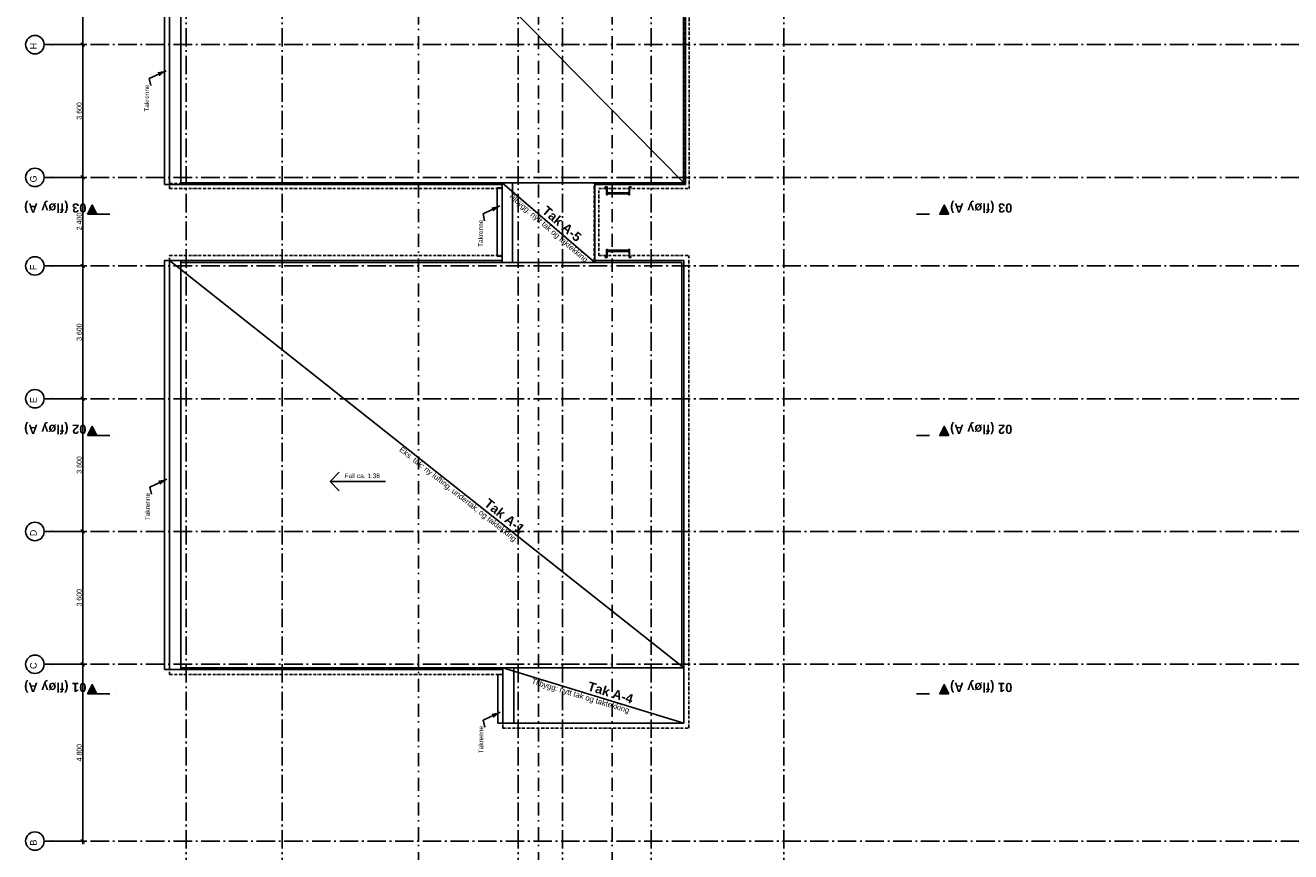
# Model space of a CAD drawing. Header units: millimetres. Extents: x -117798 to 93698, y -84437 to 74219.
# Tile 3 of 20: x -82030 to -47739, y -44099 to -21692. Entities that reach past the tile are written whole.
import ezdxf
from ezdxf.enums import TextEntityAlignment as Align

# ---------------------------------------------------------------- set-up
doc = ezdxf.new("R2010")
doc.units = ezdxf.units.MM
doc.header["$LTSCALE"] = 0.5
doc.header["$MEASUREMENT"] = 0
for name, pattern in [('Akselinje', [1500, 1000, -200, 100, -200]), ('Over snittplan', [260, 150, -50, 10, -50]), ('PLINE', [0]), ('Prikk & stiplet', [1340.555525, 705.555534, -352.777767, 0, -282.222223])]:
    doc.linetypes.add(name, pattern=pattern)
for name, color, linetype in [('261- Primærkonstruksjon (tak)', 7, 'Continuous'), ('261- Primærkonstruksjon (tak)(Nye konstruksjoner)', 7, 'Continuous'), ('262- Taktekking(Nye konstruksjoner)', 7, 'Continuous'), ('265- Gesimser_ takrenner og nedløp(Nye konstruksjoner)', 7, 'Continuous'), ('282- Utvendige trapper(Nye konstruksjoner)', 7, 'Continuous'), ('82-- Modullinjer', 7, 'Continuous'), ('82-- Modullinjer(Nye konstruksjoner)', 7, 'Continuous'), ('852- Snittmarkør', 7, 'Continuous')]:
    doc.layers.add(name, color=color, linetype=linetype)
doc.styles.add('GENERATED_STYLE_1', font='arial.ttf')
doc.styles.add('GENERATED_STYLE_2', font='arial.ttf')
doc.dimstyles.new('GENERATED_STYLE__1', dxfattribs={"dimtxt": 135.000002, "dimasz": 95, "dimexe": 0.18, "dimexo": 150, "dimgap": 0, "dimtad": 1, "dimdec": 0, "dimzin": 0, "dimdsep": 46, "dimtxsty": 'GENERATED_STYLE_2', "dimblk": 'ARROWHEAD_6', "dimblk1": 'ARROWHEAD_6', "dimblk2": 'ARROWHEAD_6', "dimcen": 0.09, "dimclrd": 256, "dimclre": 256, "dimclrt": 256, "dimadec": 1, "dimazin": 0, "dimtfac": 1, "dimtdec": 4, "dimtmove": 0, "dimatfit": 3, "dimfxl": 1, "dimtolj": 1, "dimtzin": 0, "dimarcsym": 0})
doc.dimstyles.new('GENERATED_STYLE__2', dxfattribs={"dimtxt": 0.18, "dimasz": 228, "dimexe": 0.18, "dimexo": 0.0625, "dimgap": 0, "dimtad": 0, "dimtih": 1, "dimtoh": 1, "dimdec": 4, "dimzin": 0, "dimdsep": 46, "dimcen": 0.09, "dimadec": 0, "dimazin": 0, "dimtfac": 1, "dimtdec": 4, "dimtmove": 0, "dimatfit": 3, "dimldrblk": 'ARROWHEAD_5', "dimfxl": 1, "dimtolj": 1, "dimtzin": 0, "dimarcsym": 0})

# ---------------------------------------------------------------- blocks, each defined once
blk = doc.blocks.new('Standard grid marker[8]', base_point=(20939, -35417))
at = {"layer": '82-- Modullinjer', "linetype": 'Akselinje'}
for p, q in [((-81321, -35417), (-81521, -35417)), ((20739, -35417), (-81321, -35417))]:
    blk.add_line(p, q, dxfattribs=at)
at = {"layer": '82-- Modullinjer', "linetype": 'PLINE'}
blk.add_circle((-81771, -35417), 250, dxfattribs=at)
at = {"layer": '82-- Modullinjer', "linetype": 'Akselinje'}
blk.add_point((-81321, -35417), dxfattribs=at)
blk.add_point((-81321, -35417), dxfattribs=at)
at = {"layer": '82-- Modullinjer', "style": 'GENERATED_STYLE_1'}
for tag, p in [('AC_MarkerText_1_1', (-81899, -35457)), ('AC_MarkerText_1_0', (21062, -35457))]:
    blk.add_attdef(tag, text='', height=175, rotation=90, dxfattribs=at).set_placement(p, align=Align.TOP_CENTER)
blk = doc.blocks.new('Standard grid marker[9]', base_point=(20939, -39017))
at = {"layer": '82-- Modullinjer', "linetype": 'Akselinje'}
for p, q in [((-81321, -39017), (-81521, -39017)), ((20739, -39017), (-81321, -39017))]:
    blk.add_line(p, q, dxfattribs=at)
at = {"layer": '82-- Modullinjer', "linetype": 'PLINE'}
blk.add_circle((-81771, -39017), 250, dxfattribs=at)
at = {"layer": '82-- Modullinjer', "linetype": 'Akselinje'}
blk.add_point((-81321, -39017), dxfattribs=at)
blk.add_point((-81321, -39017), dxfattribs=at)
at = {"layer": '82-- Modullinjer', "style": 'GENERATED_STYLE_1'}
for tag, p in [('AC_MarkerText_1_1', (-81899, -39057)), ('AC_MarkerText_1_0', (21062, -39057))]:
    blk.add_attdef(tag, text='', height=175, rotation=90, dxfattribs=at).set_placement(p, align=Align.TOP_CENTER)
blk = doc.blocks.new('Standard grid marker[10]', base_point=(-77673, 26434))
at = {"layer": '82-- Modullinjer', "linetype": 'Akselinje'}
blk.add_line((-77673, 26234), (-77673, -50374), dxfattribs=at)
at = {"layer": '82-- Modullinjer', "style": 'GENERATED_STYLE_1'}
for tag, p in [('AC_MarkerText_1_0', (-77801, 26644)), ('AC_MarkerText_1_1', (-77801, -50864))]:
    blk.add_attdef(tag, text='', height=175, rotation=90, dxfattribs=at).set_placement(p, align=Align.TOP_CENTER)
blk = doc.blocks.new('Standard grid marker[11]', base_point=(-61478, 26434))
at = {"layer": '82-- Modullinjer', "linetype": 'Akselinje'}
blk.add_line((-61478, 26234), (-61478, -50174), dxfattribs=at)
at = {"layer": '82-- Modullinjer', "style": 'GENERATED_STYLE_1'}
for tag, p in [('AC_MarkerText_1_0', (-61606, 26644)), ('AC_MarkerText_1_1', (-61606, -50664))]:
    blk.add_attdef(tag, text='', height=175, rotation=90, dxfattribs=at).set_placement(p, align=Align.TOP_CENTER)
blk = doc.blocks.new('Standard grid marker[19]', base_point=(20939, -22217))
at = {"layer": '82-- Modullinjer', "linetype": 'Akselinje'}
for p, q in [((-81321, -22217), (-81521, -22217)), ((20739, -22217), (-81321, -22217))]:
    blk.add_line(p, q, dxfattribs=at)
at = {"layer": '82-- Modullinjer', "linetype": 'PLINE'}
blk.add_circle((-81771, -22217), 250, dxfattribs=at)
at = {"layer": '82-- Modullinjer', "linetype": 'Akselinje'}
blk.add_point((-81321, -22217), dxfattribs=at)
blk.add_point((-81321, -22217), dxfattribs=at)
at = {"layer": '82-- Modullinjer', "style": 'GENERATED_STYLE_1'}
for tag, p in [('AC_MarkerText_1_1', (-81899, -22257)), ('AC_MarkerText_1_0', (21062, -22257))]:
    blk.add_attdef(tag, text='', height=175, rotation=90, dxfattribs=at).set_placement(p, align=Align.TOP_CENTER)
blk = doc.blocks.new('Standard grid marker[23]', base_point=(20939, -43812))
at = {"layer": '82-- Modullinjer', "linetype": 'Akselinje'}
for p, q in [((-81321, -43812), (-81521, -43812)), ((20739, -43812), (-81321, -43812))]:
    blk.add_line(p, q, dxfattribs=at)
at = {"layer": '82-- Modullinjer', "linetype": 'PLINE'}
blk.add_circle((-81771, -43812), 250, dxfattribs=at)
at = {"layer": '82-- Modullinjer', "linetype": 'Akselinje'}
blk.add_point((-81321, -43812), dxfattribs=at)
blk.add_point((-81321, -43812), dxfattribs=at)
at = {"layer": '82-- Modullinjer', "style": 'GENERATED_STYLE_1'}
for tag, p in [('AC_MarkerText_1_1', (-81899, -43852)), ('AC_MarkerText_1_0', (21062, -43852))]:
    blk.add_attdef(tag, text='', height=175, rotation=90, dxfattribs=at).set_placement(p, align=Align.TOP_CENTER)
blk = doc.blocks.new('Standard grid marker[27]', base_point=(20939, -31817))
at = {"layer": '82-- Modullinjer', "linetype": 'Akselinje'}
for p, q in [((-81321, -31817), (-81521, -31817)), ((20739, -31817), (-81321, -31817))]:
    blk.add_line(p, q, dxfattribs=at)
at = {"layer": '82-- Modullinjer', "linetype": 'PLINE'}
blk.add_circle((-81771, -31817), 250, dxfattribs=at)
at = {"layer": '82-- Modullinjer', "linetype": 'Akselinje'}
blk.add_point((-81321, -31817), dxfattribs=at)
blk.add_point((-81321, -31817), dxfattribs=at)
at = {"layer": '82-- Modullinjer', "style": 'GENERATED_STYLE_1'}
for tag, p in [('AC_MarkerText_1_1', (-81899, -31857)), ('AC_MarkerText_1_0', (21062, -31857))]:
    blk.add_attdef(tag, text='', height=175, rotation=90, dxfattribs=at).set_placement(p, align=Align.TOP_CENTER)
blk = doc.blocks.new('Standard grid marker[28]', base_point=(20939, -28217))
at = {"layer": '82-- Modullinjer', "linetype": 'Akselinje'}
for p, q in [((-81321, -28217), (-81521, -28217)), ((20739, -28217), (-81321, -28217))]:
    blk.add_line(p, q, dxfattribs=at)
at = {"layer": '82-- Modullinjer', "linetype": 'PLINE'}
blk.add_circle((-81771, -28217), 250, dxfattribs=at)
at = {"layer": '82-- Modullinjer', "linetype": 'Akselinje'}
blk.add_point((-81321, -28217), dxfattribs=at)
blk.add_point((-81321, -28217), dxfattribs=at)
at = {"layer": '82-- Modullinjer', "style": 'GENERATED_STYLE_1'}
for tag, p in [('AC_MarkerText_1_1', (-81899, -28257)), ('AC_MarkerText_1_0', (21062, -28257))]:
    blk.add_attdef(tag, text='', height=175, rotation=90, dxfattribs=at).set_placement(p, align=Align.TOP_CENTER)
blk = doc.blocks.new('Standard grid marker[29]', base_point=(20939, -25817))
at = {"layer": '82-- Modullinjer', "linetype": 'Akselinje'}
for p, q in [((-81321, -25817), (-81521, -25817)), ((20739, -25817), (-81321, -25817))]:
    blk.add_line(p, q, dxfattribs=at)
at = {"layer": '82-- Modullinjer', "linetype": 'PLINE'}
blk.add_circle((-81771, -25817), 250, dxfattribs=at)
at = {"layer": '82-- Modullinjer', "linetype": 'Akselinje'}
blk.add_point((-81321, -25817), dxfattribs=at)
blk.add_point((-81321, -25817), dxfattribs=at)
at = {"layer": '82-- Modullinjer', "style": 'GENERATED_STYLE_1'}
for tag, p in [('AC_MarkerText_1_1', (-81899, -25857)), ('AC_MarkerText_1_0', (21062, -25857))]:
    blk.add_attdef(tag, text='', height=175, rotation=90, dxfattribs=at).set_placement(p, align=Align.TOP_CENTER)
blk = doc.blocks.new('Standard grid marker[35]', base_point=(-75068, 26434))
at = {"layer": '82-- Modullinjer', "linetype": 'Akselinje'}
blk.add_line((-75068, 26234), (-75068, -50374), dxfattribs=at)
at = {"layer": '82-- Modullinjer', "style": 'GENERATED_STYLE_1'}
for tag, p in [('AC_MarkerText_1_0', (-75196, 26644)), ('AC_MarkerText_1_1', (-75196, -50864))]:
    blk.add_attdef(tag, text='', height=175, rotation=90, dxfattribs=at).set_placement(p, align=Align.TOP_CENTER)
blk = doc.blocks.new('Standard grid marker[36]', base_point=(-68673, 26434))
at = {"layer": '82-- Modullinjer', "linetype": 'Akselinje'}
blk.add_line((-68673, 26234), (-68673, -50374), dxfattribs=at)
at = {"layer": '82-- Modullinjer', "style": 'GENERATED_STYLE_1'}
for tag, p in [('AC_MarkerText_1_0', (-68801, 26644)), ('AC_MarkerText_1_1', (-68801, -50864))]:
    blk.add_attdef(tag, text='', height=175, rotation=90, dxfattribs=at).set_placement(p, align=Align.TOP_CENTER)
blk = doc.blocks.new('Standard grid marker[37]', base_point=(-67473, 26434))
at = {"layer": '82-- Modullinjer', "linetype": 'Akselinje'}
blk.add_line((-67473, 26234), (-67473, -50374), dxfattribs=at)
at = {"layer": '82-- Modullinjer', "style": 'GENERATED_STYLE_1'}
for tag, p in [('AC_MarkerText_1_0', (-67601, 26644)), ('AC_MarkerText_1_1', (-67601, -50864))]:
    blk.add_attdef(tag, text='', height=175, rotation=90, dxfattribs=at).set_placement(p, align=Align.TOP_CENTER)
blk = doc.blocks.new('Standard grid marker[38]', base_point=(-65073, 26434))
at = {"layer": '82-- Modullinjer', "linetype": 'Akselinje'}
blk.add_line((-65073, 26234), (-65073, -50374), dxfattribs=at)
at = {"layer": '82-- Modullinjer', "style": 'GENERATED_STYLE_1'}
for tag, p in [('AC_MarkerText_1_0', (-65201, 26644)), ('AC_MarkerText_1_1', (-65201, -50864))]:
    blk.add_attdef(tag, text='', height=175, rotation=90, dxfattribs=at).set_placement(p, align=Align.TOP_CENTER)
blk = doc.blocks.new('Stige veggmontert[41]', base_point=(-65966, -26070))
at = {"layer": '282- Utvendige trapper(Nye konstruksjoner)', "linetype": 'PLINE', "flags": 128}
for points in [[(-66317, -26070), (-66317, -26083), (-66279, -26083), (-66279, -26286), (-66266, -26286), (-66266, -26070)], [(-66266, -26286), (-66254, -26286), (-66254, -26210), (-66266, -26210)], [(-66254, -26233), (-66254, -26263), (-65679, -26263), (-65679, -26233)], [(-65666, -26210), (-65679, -26210), (-65679, -26286), (-65666, -26286)], [(-65666, -26070), (-65666, -26286), (-65654, -26286), (-65654, -26083), (-65616, -26083), (-65616, -26070)]]:
    blk.add_lwpolyline(points, close=True, dxfattribs=at)
blk = doc.blocks.new('Stige veggmontert[44]', base_point=(-65966, -27984))
at = {"layer": '282- Utvendige trapper(Nye konstruksjoner)', "linetype": 'PLINE', "flags": 128}
for points in [[(-66317, -27984), (-66317, -27971), (-66279, -27971), (-66279, -27768), (-66266, -27768), (-66266, -27984)], [(-66266, -27768), (-66254, -27768), (-66254, -27844), (-66266, -27844)], [(-65666, -27844), (-65679, -27844), (-65679, -27768), (-65666, -27768)], [(-65666, -27984), (-65666, -27768), (-65654, -27768), (-65654, -27971), (-65616, -27971), (-65616, -27984)], [(-66254, -27821), (-66254, -27791), (-65679, -27791), (-65679, -27821)]]:
    blk.add_lwpolyline(points, close=True, dxfattribs=at)
blk = doc.blocks.new('Takrenne[46]', base_point=(-78188, -39162))
at = {"layer": '265- Gesimser_ takrenner og nedløp(Nye konstruksjoner)', "linetype": 'PLINE', "flags": 128}
blk.add_lwpolyline([(-78258, -39162), (-78258, -28072), (-78118, -28072), (-78118, -39162)], close=True, dxfattribs=at)
blk = doc.blocks.new('Takrenne[47]', base_point=(-78188, -26012))
at = {"layer": '265- Gesimser_ takrenner og nedløp(Nye konstruksjoner)', "linetype": 'PLINE', "flags": 128}
blk.add_lwpolyline([(-78258, -26012), (-78258, -11822), (-78118, -11822), (-78118, -26012)], close=True, dxfattribs=at)
blk = doc.blocks.new('Takrenne[49]', base_point=(-69158, -40612))
at = {"layer": '265- Gesimser_ takrenner og nedløp(Nye konstruksjoner)', "linetype": 'PLINE', "flags": 128}
blk.add_lwpolyline([(-69228, -40612), (-69228, -39297), (-69088, -39297), (-69088, -40612)], close=True, dxfattribs=at)
blk = doc.blocks.new('Takrenne[50]', base_point=(-69173, -27952))
at = {"layer": '265- Gesimser_ takrenner og nedløp(Nye konstruksjoner)', "linetype": 'PLINE', "flags": 128}
blk.add_lwpolyline([(-69243, -27952), (-69243, -26102), (-69103, -26102), (-69103, -27952)], close=True, dxfattribs=at)
blk = doc.blocks.new('*D64')
at = {"layer": '82-- Modullinjer(Nye konstruksjoner)', "linetype": 'PLINE'}
for p, q in [((-81466, -18617), (-80379, -18617)), ((-80423, -18667), (-80523, -18567)), ((-80473, -18617), (-80473, -22217)), ((-81466, -22217), (-80379, -22217)), ((-80423, -22267), (-80523, -22167))]:
    blk.add_line(p, q, dxfattribs=at)
at = {"layer": '82-- Modullinjer(Nye konstruksjoner)', "insert": (-80500, -20649), "char_height": 135, "attachment_point": 7, "rotation": 90, "style": 'GENERATED_STYLE_2'}
blk.add_mtext('\\A1;{\\pql;\\fArial|b0|i0|c0|p0;\\W1.000000;3\xa0600}', dxfattribs=at)
blk = doc.blocks.new('ARROWHEAD_6')
at = {"linetype": 'Continuous'}
for p, q in [((0, 0), (-1, 0)), ((-0.5, -0.5), (0.5, 0.5))]:
    blk.add_line(p, q, dxfattribs=at)
blk = doc.blocks.new('*D65')
at = {"layer": '82-- Modullinjer(Nye konstruksjoner)', "linetype": 'PLINE'}
for p, q in [((-81466, -22217), (-80379, -22217)), ((-80423, -22267), (-80523, -22167)), ((-80473, -22217), (-80473, -25817)), ((-81466, -25817), (-80379, -25817)), ((-80423, -25867), (-80523, -25767))]:
    blk.add_line(p, q, dxfattribs=at)
at = {"layer": '82-- Modullinjer(Nye konstruksjoner)', "insert": (-80500, -24249), "char_height": 135, "attachment_point": 7, "rotation": 90, "style": 'GENERATED_STYLE_2'}
blk.add_mtext('\\A1;{\\pql;\\fArial|b0|i0|c0|p0;\\W1.000000;3\xa0600}', dxfattribs=at)
blk = doc.blocks.new('*D66')
at = {"layer": '82-- Modullinjer(Nye konstruksjoner)', "linetype": 'PLINE'}
for p, q in [((-81466, -25817), (-80379, -25817)), ((-80423, -25867), (-80523, -25767)), ((-80473, -25817), (-80473, -28217)), ((-81466, -28217), (-80379, -28217)), ((-80423, -28267), (-80523, -28167))]:
    blk.add_line(p, q, dxfattribs=at)
at = {"layer": '82-- Modullinjer(Nye konstruksjoner)', "insert": (-80500, -27249), "char_height": 135, "attachment_point": 7, "rotation": 90, "style": 'GENERATED_STYLE_2'}
blk.add_mtext('\\A1;{\\pql;\\fArial|b0|i0|c0|p0;\\W1.000000;2\xa0400}', dxfattribs=at)
blk = doc.blocks.new('*D67')
at = {"layer": '82-- Modullinjer(Nye konstruksjoner)', "linetype": 'PLINE'}
for p, q in [((-81466, -28217), (-80379, -28217)), ((-80423, -28267), (-80523, -28167)), ((-80473, -28217), (-80473, -31817)), ((-81466, -31817), (-80379, -31817)), ((-80423, -31867), (-80523, -31767))]:
    blk.add_line(p, q, dxfattribs=at)
at = {"layer": '82-- Modullinjer(Nye konstruksjoner)', "insert": (-80500, -30249), "char_height": 135, "attachment_point": 7, "rotation": 90, "style": 'GENERATED_STYLE_2'}
blk.add_mtext('\\A1;{\\pql;\\fArial|b0|i0|c0|p0;\\W1.000000;3\xa0600}', dxfattribs=at)
blk = doc.blocks.new('*D68')
at = {"layer": '82-- Modullinjer(Nye konstruksjoner)', "linetype": 'PLINE'}
for p, q in [((-81466, -31817), (-80379, -31817)), ((-80423, -31867), (-80523, -31767)), ((-80473, -31817), (-80473, -35417)), ((-81466, -35417), (-80379, -35417)), ((-80423, -35467), (-80523, -35367))]:
    blk.add_line(p, q, dxfattribs=at)
at = {"layer": '82-- Modullinjer(Nye konstruksjoner)', "insert": (-80500, -33849), "char_height": 135, "attachment_point": 7, "rotation": 90, "style": 'GENERATED_STYLE_2'}
blk.add_mtext('\\A1;{\\pql;\\fArial|b0|i0|c0|p0;\\W1.000000;3\xa0600}', dxfattribs=at)
blk = doc.blocks.new('*D69')
at = {"layer": '82-- Modullinjer(Nye konstruksjoner)', "linetype": 'PLINE'}
for p, q in [((-81466, -35417), (-80379, -35417)), ((-80423, -35467), (-80523, -35367)), ((-80473, -35417), (-80473, -39017)), ((-81466, -39017), (-80379, -39017)), ((-80423, -39067), (-80523, -38967))]:
    blk.add_line(p, q, dxfattribs=at)
at = {"layer": '82-- Modullinjer(Nye konstruksjoner)', "insert": (-80500, -37449), "char_height": 135, "attachment_point": 7, "rotation": 90, "style": 'GENERATED_STYLE_2'}
blk.add_mtext('\\A1;{\\pql;\\fArial|b0|i0|c0|p0;\\W1.000000;3\xa0600}', dxfattribs=at)
blk = doc.blocks.new('*D70')
at = {"layer": '82-- Modullinjer(Nye konstruksjoner)', "linetype": 'PLINE'}
for p, q in [((-81466, -39017), (-80379, -39017)), ((-80423, -39067), (-80523, -38967)), ((-80473, -39017), (-80473, -43817)), ((-81466, -43817), (-80379, -43817)), ((-80523, -43767), (-80423, -43867)), ((-80473, -43817), (-80473, -43892))]:
    blk.add_line(p, q, dxfattribs=at)
at = {"layer": '82-- Modullinjer(Nye konstruksjoner)', "insert": (-80500, -41649), "char_height": 135, "attachment_point": 7, "rotation": 90, "style": 'GENERATED_STYLE_2'}
blk.add_mtext('\\A1;{\\pql;\\fArial|b0|i0|c0|p0;\\W1.000000;4\xa0800}', dxfattribs=at)
blk = doc.blocks.new('ARROWHEAD_5')
at = {"linetype": 'Continuous'}
blk.add_hatch(color=256, dxfattribs=at).paths.add_polyline_path([(-1, 0.2679), (0, 0), (-1, -0.2679)])
blk.add_line((0, 0), (-1, 0), dxfattribs=at)

msp = doc.modelspace()

# ---------------------------------------------------------------- hatches: boundary and pattern name
at = {"layer": '852- Snittmarkør', "linetype": 'Continuous'}
for points in [[(-80341.3, -26816.9), (-80091.3, -26816.9), (-80216.3, -26566.9)], [(-57001.3, -26816.9), (-57126.3, -26566.9), (-57251.3, -26816.9)], [(-80341.3, -32816.9), (-80091.3, -32816.9), (-80216.3, -32566.9)], [(-57001.3, -32816.9), (-57126.3, -32566.9), (-57251.3, -32816.9)], [(-80341.3, -39816.9), (-80091.3, -39816.9), (-80216.3, -39566.9)], [(-57001.3, -39816.9), (-57126.3, -39566.9), (-57251.3, -39816.9)]]:
    msp.add_hatch(color=256, dxfattribs=at).paths.add_polyline_path(points)

# ---------------------------------------------------------------- linework, layer by layer
at = {"layer": '261- Primærkonstruksjon (tak)', "linetype": 'PLINE', "flags": 128}
for points in [[(-77818.2, -25961.9), (-77818.2, -14871.9)], [(-64193.2, -14871.9), (-64193.2, -25961.9)], [(-64193.2, -25961.9), (-77818.2, -25961.9)], [(-77818.2, -28121.9), (-64238.2, -28121.9)], [(-77818.2, -39111.9), (-77818.2, -28121.9)], [(-64238.2, -28121.9), (-64238.2, -39111.9)], [(-64238.2, -39111.9), (-77818.2, -39111.9)]]:
    msp.add_lwpolyline(points, dxfattribs=at)
at = {"layer": '261- Primærkonstruksjon (tak)(Nye konstruksjoner)', "linetype": 'PLINE', "flags": 128}
for points in [[(-78118.2, -26011.9), (-78118.2, -11821.9)], [(-77818.2, -11821.9), (-77818.2, -26011.9)], [(-77818.2, -26011.9), (-78118.2, -26011.9)], [(-69103.2, -25961.9), (-68823.2, -25961.9)], [(-69103.2, -28121.9), (-69103.2, -25961.9)], [(-68823.2, -25961.9), (-66593.2, -25961.9)], [(-68823.2, -28121.9), (-68823.2, -25961.9)], [(-68823.2, -25961.9), (-68823.2, -28121.9)], [(-66593.2, -25961.9), (-66593.2, -28121.9)], [(-78118.2, -28071.9), (-77818.2, -28071.9)], [(-78118.2, -39161.9), (-78118.2, -28071.9)], [(-77818.2, -28071.9), (-77818.2, -39161.9)], [(-68823.2, -28121.9), (-69103.2, -28121.9)], [(-66593.2, -28121.9), (-68823.2, -28121.9)], [(-77818.2, -39161.9), (-78118.2, -39161.9)], [(-69088.2, -39111.9), (-68788.2, -39111.9)], [(-69088.2, -40611.9), (-69088.2, -39111.9)], [(-68788.2, -39111.9), (-64188.2, -39111.9)], [(-68788.2, -40611.9), (-68788.2, -39111.9)], [(-68788.2, -39111.9), (-68788.2, -40611.9)], [(-64188.2, -39111.9), (-64188.2, -40611.9)], [(-68788.2, -40611.9), (-69088.2, -40611.9)], [(-64188.2, -40611.9), (-68788.2, -40611.9)]]:
    msp.add_lwpolyline(points, dxfattribs=at)
at = {"layer": '262- Taktekking(Nye konstruksjoner)', "linetype": 'PLINE'}
for p, q in [((-64143.2, -26011.9), (-78118.2, -11821.9)), ((-66593.2, -28121.9), (-69103.2, -25961.9)), ((-64188.2, -39111.9), (-78118.2, -28071.9)), ((-73771, -34062.7), (-73521, -33812.7)), ((-72271, -34062.7), (-73771, -34062.7)), ((-73771, -34062.7), (-73521, -34312.7)), ((-64188.2, -40611.9), (-69088.2, -39111.9))]:
    msp.add_line(p, q, dxfattribs=at)
at = {"layer": '262- Taktekking(Nye konstruksjoner)', "linetype": 'PLINE', "flags": 128}
for points in [[(-78118.2, -26011.9), (-78118.2, -11821.9)], [(-64143.2, -14821.9), (-64143.2, -26011.9)], [(-69103.2, -26011.9), (-78118.2, -26011.9)], [(-69103.2, -28071.9), (-69103.2, -26011.9)], [(-66593.2, -26011.9), (-66593.2, -28071.9)], [(-64143.2, -26011.9), (-66593.2, -26011.9)], [(-78118.2, -28071.9), (-69103.2, -28071.9)], [(-78118.2, -39161.9), (-78118.2, -28071.9)], [(-66593.2, -28071.9), (-64188.2, -28071.9)], [(-64188.2, -28071.9), (-64188.2, -40611.9)], [(-69088.2, -39161.9), (-78118.2, -39161.9)], [(-69088.2, -40611.9), (-69088.2, -39161.9)], [(-64188.2, -40611.9), (-69088.2, -40611.9)]]:
    msp.add_lwpolyline(points, dxfattribs=at)
at = {"layer": '265- Gesimser_ takrenner og nedløp(Nye konstruksjoner)', "linetype": 'Over snittplan'}
for p, q in [((-64037.8, -26117.3), (-64037.8, -14716.6)), ((-64163, -25981.9), (-64163, -14851.9)), ((-78118.2, -25981.9), (-69103.2, -25981.9)), ((-78118.2, -26117.3), (-78118.2, -25981.9)), ((-69103.2, -26117.3), (-69103.2, -25981.9)), ((-66613, -25981.9), (-64163, -25981.9)), ((-66613, -28071.9), (-66613, -25981.9)), ((-78118.2, -26117.3), (-69103.2, -26117.3)), ((-66487.8, -26117.3), (-64037.8, -26117.3)), ((-66487.8, -27936.6), (-66487.8, -26117.3)), ((-78118.2, -27936.6), (-69103.2, -27936.6)), ((-78118.2, -28071.9), (-78118.2, -27936.6)), ((-78118.2, -28071.9), (-69103.2, -28071.9)), ((-69103.2, -28071.9), (-69103.2, -27936.6)), ((-66613, -28071.9), (-64188.2, -28071.9)), ((-66487.8, -27936.6), (-64052.8, -27936.6)), ((-64188.2, -40611.9), (-64188.2, -28071.9)), ((-64052.8, -40747.3), (-64052.8, -27936.6)), ((-78118.2, -39161.9), (-69088.2, -39161.9)), ((-78118.2, -39297.3), (-78118.2, -39161.9)), ((-78118.2, -39297.3), (-69088.2, -39297.3)), ((-69088.2, -39297.3), (-69088.2, -39161.9)), ((-69088.2, -40611.9), (-64188.2, -40611.9)), ((-69088.2, -40747.3), (-69088.2, -40611.9)), ((-69088.2, -40747.3), (-64052.8, -40747.3))]:
    msp.add_line(p, q, dxfattribs=at)
at = {"layer": '265- Gesimser_ takrenner og nedløp(Nye konstruksjoner)', "linetype": 'Prikk & stiplet'}
for p, q in [((-64143.2, -26011.9), (-64143.2, -14821.9)), ((-78118.2, -26011.9), (-69103.2, -26011.9)), ((-66593.2, -26011.9), (-64143.2, -26011.9)), ((-66593.2, -28071.9), (-66593.2, -26011.9)), ((-78118.2, -28071.9), (-69103.2, -28071.9)), ((-66593.2, -28071.9), (-64188.2, -28071.9)), ((-64188.2, -40611.9), (-64188.2, -28071.9)), ((-78118.2, -39161.9), (-69088.2, -39161.9)), ((-69088.2, -40611.9), (-64188.2, -40611.9))]:
    msp.add_line(p, q, dxfattribs=at)
at = {"layer": '852- Snittmarkør', "linetype": 'Prikk & stiplet'}
for p, q in [((-71373.2, -49153.9), (-71373.2, 6068)), ((-68123.2, -49153.9), (-68123.2, 6068)), ((-66123.2, -49153.9), (-66123.2, 6068)), ((-80091.3, -26816.9), (-79466.3, -26816.9)), ((-57876.3, -26816.9), (-57251.3, -26816.9)), ((-80091.3, -32816.9), (-79466.3, -32816.9)), ((-57876.3, -32816.9), (-57251.3, -32816.9)), ((-80091.3, -39816.9), (-79466.3, -39816.9)), ((-57876.3, -39816.9), (-57251.3, -39816.9))]:
    msp.add_line(p, q, dxfattribs=at)
at = {"layer": '852- Snittmarkør', "linetype": 'PLINE', "flags": 128}
for points in [[(-80341.3, -26816.9), (-80091.3, -26816.9), (-80216.3, -26566.9)], [(-57001.3, -26816.9), (-57251.3, -26816.9), (-57126.3, -26566.9)], [(-80341.3, -32816.9), (-80091.3, -32816.9), (-80216.3, -32566.9)], [(-57001.3, -32816.9), (-57251.3, -32816.9), (-57126.3, -32566.9)], [(-80341.3, -39816.9), (-80091.3, -39816.9), (-80216.3, -39566.9)], [(-57001.3, -39816.9), (-57251.3, -39816.9), (-57126.3, -39566.9)]]:
    msp.add_lwpolyline(points, close=True, dxfattribs=at)

# ---------------------------------------------------------------- block references
at = {"layer": '265- Gesimser_ takrenner og nedløp(Nye konstruksjoner)', "linetype": 'PLINE'}
for name, p in [('Takrenne[47]', (-78188.2, -26011.9)), ('Takrenne[50]', (-69173.2, -27951.9)), ('Takrenne[46]', (-78188.2, -39161.9)), ('Takrenne[49]', (-69158.2, -40611.9))]:
    msp.add_blockref(name, p, dxfattribs=at)
at = {"layer": '282- Utvendige trapper(Nye konstruksjoner)', "linetype": 'PLINE'}
for name, p in [('Stige veggmontert[41]', (-65966.5, -26069.9)), ('Stige veggmontert[44]', (-65966.5, -27983.9))]:
    msp.add_blockref(name, p, dxfattribs=at)
at = {"layer": '82-- Modullinjer', "linetype": 'PLINE'}
for name, p in [('Standard grid marker[10]', (-77673.2, 26434.4)), ('Standard grid marker[35]', (-75068.2, 26434.4)), ('Standard grid marker[36]', (-68673.2, 26434.4)), ('Standard grid marker[37]', (-67473.2, 26434.4)), ('Standard grid marker[38]', (-65073.2, 26434.4)), ('Standard grid marker[11]', (-61478.2, 26434.4))]:
    msp.add_blockref(name, p, dxfattribs=at)
ref = msp.add_blockref('Standard grid marker[19]', (20939.5, -22216.9), dxfattribs=at)
ref.add_attrib('AC_MarkerText_1_1', 'H', dxfattribs={"color": 7, "height": 175, "rotation": 90, "style": 'GENERATED_STYLE_1'}).set_placement((-81898.8, -22256.9), align=Align.TOP_CENTER)
ref = msp.add_blockref('Standard grid marker[29]', (20939.5, -25816.9), dxfattribs=at)
ref.add_attrib('AC_MarkerText_1_1', 'G', dxfattribs={"color": 7, "height": 175, "rotation": 90, "style": 'GENERATED_STYLE_1'}).set_placement((-81898.8, -25856.9), align=Align.TOP_CENTER)
ref = msp.add_blockref('Standard grid marker[28]', (20939.5, -28216.9), dxfattribs=at)
ref.add_attrib('AC_MarkerText_1_1', 'F', dxfattribs={"color": 7, "height": 175, "rotation": 90, "style": 'GENERATED_STYLE_1'}).set_placement((-81898.8, -28256.9), align=Align.TOP_CENTER)
ref = msp.add_blockref('Standard grid marker[27]', (20939.5, -31816.9), dxfattribs=at)
ref.add_attrib('AC_MarkerText_1_1', 'E', dxfattribs={"color": 7, "height": 175, "rotation": 90, "style": 'GENERATED_STYLE_1'}).set_placement((-81898.8, -31856.9), align=Align.TOP_CENTER)
ref = msp.add_blockref('Standard grid marker[8]', (20939.5, -35416.9), dxfattribs=at)
ref.add_attrib('AC_MarkerText_1_1', 'D', dxfattribs={"color": 7, "height": 175, "rotation": 90, "style": 'GENERATED_STYLE_1'}).set_placement((-81898.8, -35456.9), align=Align.TOP_CENTER)
ref = msp.add_blockref('Standard grid marker[9]', (20939.5, -39016.9), dxfattribs=at)
ref.add_attrib('AC_MarkerText_1_1', 'C', dxfattribs={"color": 7, "height": 175, "rotation": 90, "style": 'GENERATED_STYLE_1'}).set_placement((-81898.8, -39056.9), align=Align.TOP_CENTER)
ref = msp.add_blockref('Standard grid marker[23]', (20939.5, -43811.9), dxfattribs=at)
ref.add_attrib('AC_MarkerText_1_1', 'B', dxfattribs={"color": 7, "height": 175, "rotation": 90, "style": 'GENERATED_STYLE_1'}).set_placement((-81898.8, -43851.9), align=Align.TOP_CENTER)

# ---------------------------------------------------------------- texts
at = {"layer": '262- Taktekking(Nye konstruksjoner)', "linetype": 'Continuous'}
for s, insert, char_height, attachment_point, rotation, style in [('\\A1;{\\pqc;\\fArial|b0|i0|c0|p0;\\W1.000000;Tilbygg: nytt tak og taktekking}', (-67936.7, -27266), 150, 8, 319.2861, 'GENERATED_STYLE_2'), ('\\A1;{\\pqc;\\fArial|b1|i0|c0|p0;\\W1.000000;Tak A-\\fArial|b1|i0|c0|p0;\\W1.000000;5}', (-67406.1, -26979.4), 250, 2, 319.2861, 'GENERATED_STYLE_1'), ('\\A1;{\\pqc;\\fArial|b0|i0|c0|p0;\\W1.000000;Eks. tak\\fArial|b0|i0|c0|p0;\\W1.000000;: \\fArial|b0|i0|c0|p0;\\W1.000000;ny lufting, undertak, og\\fArial|b0|i0|c0|p0;\\W1.000000; taktekking}', (-70378.4, -34496.3), 150, 8, 321.60198, 'GENERATED_STYLE_2'), ('\\A1;{\\pqc;\\fArial|b1|i0|c0|p0;\\W1.000000;Tak A\\fArial|b1|i0|c0|p0;\\W1.000000;-1}', (-68966.5, -34896.6), 250, 2, 321.60198, 'GENERATED_STYLE_1'), ('\\A1;{\\pqc;\\fArial|b0|i0|c0|p0;\\W1.000000;Tilbygg: nytt tak og taktekking}', (-67018.3, -39983.6), 150, 8, 342.97947, 'GENERATED_STYLE_2'), ('\\A1;{\\pqc;\\fArial|b1|i0|c0|p0;\\W1.000000;Tak A-\\fArial|b1|i0|c0|p0;\\W1.000000;4}', (-66135.3, -39664.8), 250, 2, 342.97947, 'GENERATED_STYLE_1')]:
    msp.add_mtext(s, dxfattribs=dict(at, insert=insert, char_height=char_height, attachment_point=attachment_point, rotation=rotation, style=style))
at = {"layer": '262- Taktekking(Nye konstruksjoner)', "linetype": 'Continuous', "insert": (-72421, -33972), "char_height": 125, "attachment_point": 9, "style": 'GENERATED_STYLE_2'}
msp.add_mtext('\\A1;{\\pqr;\\fArial|b0|i0|c0|p0;\\W1.000000;Fall ca. 1:38}', dxfattribs=at)
at = {"layer": '265- Gesimser_ takrenner og nedløp(Nye konstruksjoner)', "linetype": 'Continuous', "char_height": 125, "attachment_point": 7, "rotation": 90, "style": 'GENERATED_STYLE_2'}
for insert in [(-78673.1, -24033.2), (-69624.6, -27700), (-78651.5, -35108.9), (-69618.7, -41429.5)]:
    msp.add_mtext('\\A1;{\\pql;\\fArial|b0|i0|c0|p0;\\W1.000000;Takrenne}', dxfattribs=dict(at, insert=insert))
at = {"layer": '852- Snittmarkør', "char_height": 250, "rotation": 180, "style": 'GENERATED_STYLE_1'}
for s, insert, attachment_point in [('\\A1;{\\pqr;\\pt0;\\fArial|b1|i0|c0|p0;\\W1.000000;03 (fløy A)}', (-82061, -26444.8), 9), ('\\A1;{\\pql;\\pt0;\\fArial|b1|i0|c0|p0;\\W1.000000;03 (fløy A)}', (-55281.6, -26444.8), 7), ('\\A1;{\\pqr;\\pt0;\\fArial|b1|i0|c0|p0;\\W1.000000;02 (fløy A)}', (-82061, -32444.8), 9), ('\\A1;{\\pql;\\pt0;\\fArial|b1|i0|c0|p0;\\W1.000000;02 (fløy A)}', (-55281.6, -32444.8), 7), ('\\A1;{\\pqr;\\pt0;\\fArial|b1|i0|c0|p0;\\W1.000000;01 (fløy A)}', (-82061, -39444.8), 9), ('\\A1;{\\pql;\\pt0;\\fArial|b1|i0|c0|p0;\\W1.000000;01 (fløy A)}', (-55281.6, -39444.8), 7)]:
    msp.add_mtext(s, dxfattribs=dict(at, insert=insert, attachment_point=attachment_point))

# ---------------------------------------------------------------- dimensions: what is measured, and where the dimension line sits
at = {"layer": '82-- Modullinjer(Nye konstruksjoner)', "linetype": 'Continuous'}
for base, p1, p2, picture, middle in [((-80473.2, -22216.9), (-81473.2, -18616.9), (-81473.2, -22216.9), '*D64', (-80567.7, -20417)), ((-80473.2, -25816.9), (-81473.2, -22216.9), (-81473.2, -25816.9), '*D65', (-80567.7, -24017)), ((-80473.2, -28216.9), (-81473.2, -25816.9), (-81473.2, -28216.9), '*D66', (-80567.7, -27017)), ((-80473.2, -31816.9), (-81473.2, -28216.9), (-81473.2, -31816.9), '*D67', (-80567.7, -30017)), ((-80473.2, -35416.9), (-81473.2, -31816.9), (-81473.2, -35416.9), '*D68', (-80567.7, -33617)), ((-80473.2, -39016.9), (-81473.2, -35416.9), (-81473.2, -39016.9), '*D69', (-80567.7, -37217)), ((-80473.2, -43816.9), (-81473.2, -39016.9), (-81473.2, -43816.9), '*D70', (-80567.7, -41417))]:
    dim = msp.add_linear_dim(base=base, p1=p1, p2=p2, angle=270, dimstyle='GENERATED_STYLE__1', dxfattribs=at)
    dim.commit()
    dim.dimension.update_dxf_attribs({"geometry": picture, "text_midpoint": middle, "dimtype": 160, "text_rotation": 90})

# ---------------------------------------------------------------- leaders
at = {"layer": '265- Gesimser_ takrenner og nedløp(Nye konstruksjoner)', "linetype": 'PLINE', "annotation_type": 0, "has_hookline": 1, "hookline_direction": 1, "text_width": 725.6, "horizontal_direction": (0, 1, 0)}
for points in [[(-78216.3, -22922.7), (-78673.1, -23136), (-78632.3, -23328)], [(-69167.7, -26589.4), (-69624.6, -26802.7), (-69583.8, -26994.7)], [(-78194.6, -33998.4), (-78651.5, -34211.7), (-78610.6, -34403.7)], [(-69161.8, -40318.9), (-69618.7, -40532.2), (-69577.8, -40724.3)]]:
    msp.add_leader(points, dimstyle='GENERATED_STYLE__2', dxfattribs=at)

doc.saveas('drawing.dxf')
